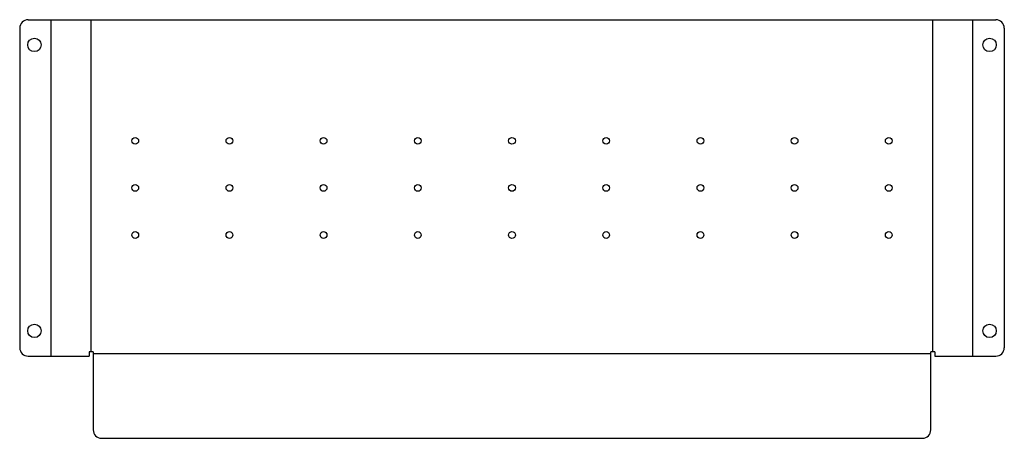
# Model space of a CAD drawing. Extents: x -44 to 542, y -51 to 198.
import ezdxf
from ezdxf.lldxf.tags import DXFTag

# ---------------------------------------------------------------- set-up
doc = ezdxf.new("R2010")
doc.units = 0
for name, color, linetype in [('DOWN_CENTERLINES', 7, 'CONTINUOUS'), ('INTERIOR_LOOPS', 7, 'CONTINUOUS'), ('OUTER_LOOP', 7, 'CONTINUOUS'), ('UP_CENTERLINES', 7, 'CONTINUOUS')]:
    doc.layers.add(name, color=color, linetype=linetype)
tags = doc.linetypes.add('CENTER2', pattern=[28.575, 19.05, -3.175, 3.175, -3.175]).pattern_tags.tags
tags[10:11] = [DXFTag(74, 4), DXFTag(75, 0), DXFTag(340, '0'), DXFTag(46, 0.0), DXFTag(50, 0.0), DXFTag(44, 0.0), DXFTag(45, 0.0)]
tags[8:9] = [DXFTag(74, 4), DXFTag(75, 0), DXFTag(340, '0'), DXFTag(46, 0.0), DXFTag(50, 0.0), DXFTag(44, 0.0), DXFTag(45, 0.0)]
tags[6:7] = [DXFTag(74, 4), DXFTag(75, 0), DXFTag(340, '0'), DXFTag(46, 0.0), DXFTag(50, 0.0), DXFTag(44, 0.0), DXFTag(45, 0.0)]
tags[4:5] = [DXFTag(74, 4), DXFTag(75, 0), DXFTag(340, '0'), DXFTag(46, 0.0), DXFTag(50, 0.0), DXFTag(44, 0.0), DXFTag(45, 0.0)]

msp = doc.modelspace()

# ---------------------------------------------------------------- linework, layer by layer
at = {"layer": 'DOWN_CENTERLINES', "color": 4, "linetype": 'CENTER2'}
for p, q in [((-1.17, 0), (-1.17, 197.5)), ((499.17, 0), (499.17, 197.5)), ((498, -1.17), (0, -1.17))]:
    msp.add_line(p, q, dxfattribs=at)
at = {"layer": 'INTERIOR_LOOPS', "color": 3, "linetype": 'CONTINUOUS'}
for centre, radius in [((-34.95, 182.5), 4), ((532.95, 182.5), 4), ((25, 125.5), 2), ((81, 125.5), 2), ((137, 125.5), 2), ((193, 125.5), 2), ((249, 125.5), 2), ((305, 125.5), 2), ((361, 125.5), 2), ((417, 125.5), 2), ((473, 125.5), 2), ((25, 97.5), 2), ((81, 97.5), 2), ((137, 97.5), 2), ((193, 97.5), 2), ((249, 97.5), 2), ((305, 97.5), 2), ((361, 97.5), 2), ((417, 97.5), 2), ((473, 97.5), 2), ((25, 69.5), 2), ((81, 69.5), 2), ((137, 69.5), 2), ((193, 69.5), 2), ((249, 69.5), 2), ((305, 69.5), 2), ((361, 69.5), 2), ((417, 69.5), 2), ((473, 69.5), 2), ((-34.95, 12.5), 4), ((532.95, 12.5), 4)]:
    msp.add_circle(centre, radius, dxfattribs=at)
at = {"layer": 'OUTER_LOOP', "color": 3, "linetype": 'CONTINUOUS'}
for p, q in [((-38.7, 197.5), (536.7, 197.5)), ((-43.7, 192.5), (-43.7, 2.5)), ((541.7, 192.5), (541.7, 2.5)), ((-2.35, 0), (-2.35, -2.5)), ((0, 0), (-2.35, 0)), ((0, 0), (0, -46.35)), ((498, -46.35), (498, 0)), ((500.35, 0), (498, 0)), ((500.35, 0), (500.35, -2.5)), ((-38.7, -2.5), (-2.35, -2.5)), ((500.35, -2.5), (536.7, -2.5)), ((5, -51.35), (493, -51.35))]:
    msp.add_line(p, q, dxfattribs=at)
for centre, start, end in [((-38.7, 192.5), 90, 180), ((536.7, 192.5), 0, 90), ((-38.7, 2.5), 180, 270), ((536.7, 2.5), 270, 0), ((5, -46.35), 180, 270), ((493, -46.35), 270, 0)]:
    msp.add_arc(centre, 5, start, end, dxfattribs=at)
at = {"layer": 'UP_CENTERLINES', "color": 4, "linetype": 'CENTER2'}
for p, q in [((-25.02, -2.5), (-25.02, 197.5)), ((523.02, -2.5), (523.02, 197.5))]:
    msp.add_line(p, q, dxfattribs=at)

doc.saveas('drawing.dxf')
